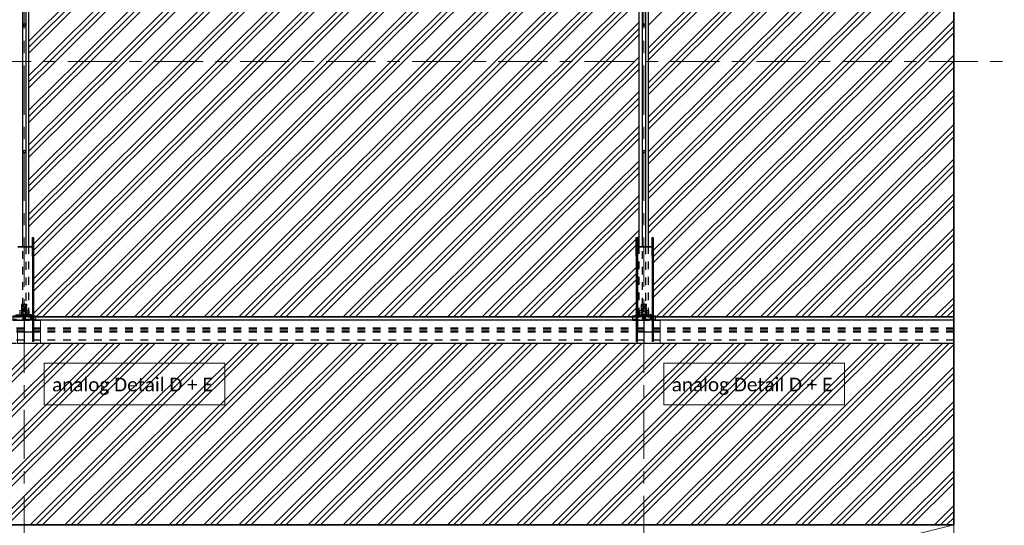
# Model space of a CAD drawing. Header units: metres. Extents: x -25 to 81, y -4 to 26.
# Tile 48 of 53: x 46 to 59, y 13 to 19. Entities that reach past the tile are written whole.
import ezdxf

# ---------------------------------------------------------------- set-up
doc = ezdxf.new("R2010")
doc.units = ezdxf.units.M
for name, pattern in [('Rasterlinie', [1.11125, 0.635, -0.15875, 0.15875, -0.15875]), ('Strich', [0.3175, 0.15875, -0.15875]), ('Verdeckt', [0.15, 0.1, -0.05])]:
    doc.linetypes.add(name, pattern=pattern)
for name, color, linetype, lineweight in [('_Verdeckte Linien_', 7, 'Strich', 18), ('A-DETL-THIN', 151, 'Continuous', 18), ('A-FLOR', 192, 'Continuous', 35), ('A-FLOR-PATT', 8, 'Continuous', 50), ('S-BEAM', 12, 'Continuous', 35), ('S-BEAM-HDLN', 1, 'Verdeckt', 25), ('S-COLS-HDLN', 52, 'Verdeckt', 25), ('S-GRID', 1, 'Continuous', 9), ('Text', 250, 'Continuous', 9), ('Tragwerksverbindungen', 7, 'Continuous', 18)]:
    doc.layers.add(name, color=color, linetype=linetype, lineweight=lineweight)
doc.styles.add('Calibri_4', font='calibri.ttf', dxfattribs={"height": 0.175})

# ---------------------------------------------------------------- blocks, each defined once
blk = doc.blocks.new('FP_29-Dach _Draufsicht_')
at = {"layer": 'A-FLOR-PATT', "lineweight": 18}
for p, q in [((34.624, 18.949), (37.686, 22)), ((34.624, 18.87), (37.765, 22)), ((34.624, 19.028), (37.606, 22)), ((34.624, 18.949), (37.686, 22)), ((34.624, 18.87), (37.765, 22)), ((34.624, 19.028), (37.606, 22)), ((34.817, 18.774), (38.055, 22)), ((34.817, 18.774), (38.055, 22)), ((34.897, 18.774), (38.135, 22)), ((34.897, 18.774), (38.135, 22)), ((34.976, 18.774), (38.214, 22)), ((34.976, 18.774), (38.214, 22)), ((35.266, 18.774), (38.504, 22)), ((35.266, 18.774), (38.504, 22)), ((35.346, 18.774), (38.584, 22)), ((35.346, 18.774), (38.584, 22)), ((35.425, 18.774), (38.663, 22)), ((35.425, 18.774), (38.663, 22)), ((35.715, 18.774), (38.953, 22)), ((35.715, 18.774), (38.953, 22)), ((35.795, 18.774), (39.033, 22)), ((35.795, 18.774), (39.033, 22)), ((35.874, 18.774), (39.112, 22)), ((35.874, 18.774), (39.112, 22)), ((36.164, 18.774), (39.402, 22)), ((36.164, 18.774), (39.402, 22)), ((36.244, 18.774), (39.482, 22)), ((36.244, 18.774), (39.482, 22)), ((36.323, 18.774), (39.561, 22)), ((36.323, 18.774), (39.561, 22)), ((36.613, 18.774), (39.851, 22)), ((36.613, 18.774), (39.851, 22)), ((36.693, 18.774), (39.931, 22)), ((36.693, 18.774), (39.931, 22)), ((36.772, 18.774), (40.01, 22)), ((36.772, 18.774), (40.01, 22)), ((37.063, 18.774), (40.3, 22)), ((37.063, 18.774), (40.3, 22)), ((37.142, 18.774), (40.38, 22)), ((37.142, 18.774), (40.38, 22)), ((37.221, 18.774), (40.459, 22)), ((37.221, 18.774), (40.459, 22)), ((37.512, 18.774), (40.749, 22)), ((37.512, 18.774), (40.749, 22)), ((37.591, 18.774), (40.829, 22)), ((37.591, 18.774), (40.829, 22)), ((37.67, 18.774), (40.908, 22)), ((37.67, 18.774), (40.908, 22)), ((37.961, 18.774), (41.198, 22)), ((37.961, 18.774), (41.198, 22)), ((38.04, 18.774), (41.278, 22)), ((38.04, 18.774), (41.278, 22)), ((38.119, 18.774), (41.357, 22)), ((38.119, 18.774), (41.357, 22)), ((38.41, 18.774), (41.647, 22)), ((38.41, 18.774), (41.647, 22)), ((38.489, 18.774), (41.727, 22)), ((38.489, 18.774), (41.727, 22)), ((38.568, 18.774), (41.806, 22)), ((38.568, 18.774), (41.806, 22)), ((38.859, 18.774), (42.096, 22)), ((38.859, 18.774), (42.096, 22)), ((38.938, 18.774), (42.176, 22)), ((38.938, 18.774), (42.176, 22)), ((39.017, 18.774), (42.255, 22)), ((39.017, 18.774), (42.255, 22)), ((42.624, 18.867), (45.768, 22)), ((42.624, 18.42), (46.217, 22)), ((42.624, 19.236), (45.398, 22)), ((42.624, 18.788), (45.847, 22)), ((42.624, 18.341), (46.296, 22)), ((42.624, 18.946), (45.688, 22)), ((42.624, 18.499), (46.138, 22)), ((42.624, 18.867), (45.768, 22)), ((42.624, 18.42), (46.217, 22)), ((42.624, 19.236), (45.398, 22)), ((42.624, 18.788), (45.847, 22)), ((42.624, 18.341), (46.296, 22)), ((42.624, 18.946), (45.688, 22)), ((42.624, 18.499), (46.138, 22)), ((39.308, 18.774), (42.444, 21.898)), ((39.308, 18.774), (42.444, 21.898)), ((42.624, 18.052), (46.564, 21.977)), ((42.624, 18.052), (46.564, 21.977)), ((42.624, 17.973), (46.564, 21.898)), ((42.624, 17.973), (46.564, 21.898)), ((39.387, 18.774), (42.444, 21.819)), ((39.387, 18.774), (42.444, 21.819)), ((39.466, 18.774), (42.444, 21.74)), ((39.466, 18.774), (42.444, 21.74)), ((42.624, 17.894), (46.564, 21.819)), ((42.624, 17.894), (46.564, 21.819)), ((42.624, 17.604), (46.564, 21.529)), ((42.624, 17.604), (46.564, 21.529)), ((39.757, 18.774), (42.444, 21.451)), ((39.757, 18.774), (42.444, 21.451)), ((39.836, 18.774), (42.444, 21.372)), ((39.836, 18.774), (42.444, 21.372)), ((42.624, 17.525), (46.564, 21.45)), ((42.624, 17.525), (46.564, 21.45)), ((42.624, 17.446), (46.564, 21.371)), ((42.624, 17.446), (46.564, 21.371)), ((39.915, 18.774), (42.444, 21.293)), ((39.915, 18.774), (42.444, 21.293)), ((40.206, 18.774), (42.444, 21.004)), ((40.206, 18.774), (42.444, 21.004)), ((42.624, 17.157), (46.564, 21.082)), ((42.624, 17.157), (46.564, 21.082)), ((42.624, 17.078), (46.564, 21.003)), ((42.624, 17.078), (46.564, 21.003)), ((40.285, 18.774), (42.444, 20.924)), ((40.285, 18.774), (42.444, 20.924)), ((42.624, 16.999), (46.564, 20.924)), ((42.624, 16.999), (46.564, 20.924)), ((40.364, 18.774), (42.444, 20.845)), ((40.364, 18.774), (42.444, 20.845)), ((40.601, 18.721), (42.504, 20.616)), ((40.601, 18.721), (42.504, 20.616)), ((42.624, 16.71), (46.564, 20.635)), ((42.624, 16.71), (46.564, 20.635)), ((40.641, 18.681), (42.504, 20.537)), ((40.641, 18.681), (42.504, 20.537)), ((42.661, 16.668), (46.564, 20.556)), ((42.661, 16.668), (46.564, 20.556)), ((42.701, 16.629), (46.564, 20.477)), ((42.701, 16.629), (46.564, 20.477)), ((40.68, 18.642), (42.504, 20.458)), ((40.68, 18.642), (42.504, 20.458)), ((40.825, 18.497), (42.504, 20.169)), ((40.825, 18.497), (42.504, 20.169)), ((40.865, 18.457), (42.504, 20.09)), ((40.865, 18.457), (42.504, 20.09)), ((42.846, 16.484), (46.564, 20.188)), ((42.846, 16.484), (46.564, 20.188)), ((42.886, 16.445), (46.564, 20.108)), ((42.886, 16.445), (46.564, 20.108)), ((40.905, 18.418), (42.504, 20.011)), ((40.905, 18.418), (42.504, 20.011)), ((42.925, 16.405), (46.564, 20.029)), ((42.925, 16.405), (46.564, 20.029)), ((41.05, 18.273), (42.504, 19.721)), ((41.05, 18.273), (42.504, 19.721)), ((43.07, 16.26), (46.564, 19.74)), ((43.07, 16.26), (46.564, 19.74)), ((41.09, 18.234), (42.504, 19.642)), ((41.09, 18.234), (42.504, 19.642)), ((43.11, 16.221), (46.564, 19.661)), ((43.11, 16.221), (46.564, 19.661)), ((43.15, 16.181), (46.564, 19.582)), ((43.15, 16.181), (46.564, 19.582)), ((41.129, 18.194), (42.504, 19.563)), ((41.129, 18.194), (42.504, 19.563)), ((41.274, 18.05), (42.504, 19.274)), ((41.274, 18.05), (42.504, 19.274)), ((41.314, 18.01), (42.504, 19.195)), ((41.314, 18.01), (42.504, 19.195)), ((42.8, 15.465), (46.564, 19.214)), ((42.8, 15.465), (46.564, 19.214)), ((43.295, 16.037), (46.564, 19.293)), ((43.295, 16.037), (46.564, 19.293)), ((41.354, 17.971), (42.504, 19.116)), ((41.354, 17.971), (42.504, 19.116)), ((42.88, 15.465), (46.564, 19.135)), ((42.88, 15.465), (46.564, 19.135)), ((41.499, 17.826), (42.504, 18.827)), ((41.499, 17.826), (42.504, 18.827)), ((43.17, 15.465), (46.564, 18.846)), ((43.17, 15.465), (46.564, 18.846)), ((34.624, 18.502), (34.897, 18.774)), ((34.624, 18.055), (35.346, 18.774)), ((34.624, 17.607), (35.795, 18.774)), ((34.624, 17.16), (36.244, 18.774)), ((34.624, 16.713), (36.693, 18.774)), ((34.624, 18.423), (34.976, 18.774)), ((34.624, 17.975), (35.425, 18.774)), ((34.624, 17.528), (35.874, 18.774)), ((34.624, 17.081), (36.323, 18.774)), ((34.624, 16.634), (36.772, 18.774)), ((34.624, 18.581), (34.817, 18.774)), ((34.624, 18.134), (35.266, 18.774)), ((34.624, 17.686), (35.715, 18.774)), ((34.624, 17.239), (36.164, 18.774)), ((34.624, 16.792), (36.613, 18.774)), ((34.624, 18.502), (34.897, 18.774)), ((34.624, 18.055), (35.346, 18.774)), ((34.624, 17.607), (35.795, 18.774)), ((34.624, 17.16), (36.244, 18.774)), ((34.624, 16.713), (36.693, 18.774)), ((34.624, 18.423), (34.976, 18.774)), ((34.624, 17.975), (35.425, 18.774)), ((34.624, 17.528), (35.874, 18.774)), ((34.624, 17.081), (36.323, 18.774)), ((34.624, 16.634), (36.772, 18.774)), ((34.624, 18.581), (34.817, 18.774)), ((34.624, 18.134), (35.266, 18.774)), ((34.624, 17.686), (35.715, 18.774)), ((34.624, 17.239), (36.164, 18.774)), ((34.624, 16.792), (36.613, 18.774)), ((34.684, 16.325), (37.142, 18.774)), ((34.684, 15.878), (37.591, 18.774)), ((34.684, 16.246), (37.221, 18.774)), ((34.684, 15.799), (37.67, 18.774)), ((34.684, 16.404), (37.063, 18.774)), ((34.684, 15.957), (37.512, 18.774)), ((34.684, 15.51), (37.961, 18.774)), ((34.684, 16.325), (37.142, 18.774)), ((34.684, 15.878), (37.591, 18.774)), ((34.684, 16.246), (37.221, 18.774)), ((34.684, 15.799), (37.67, 18.774)), ((34.684, 16.404), (37.063, 18.774)), ((34.684, 15.957), (37.512, 18.774)), ((34.684, 15.51), (37.961, 18.774)), ((34.718, 15.465), (38.04, 18.774)), ((34.718, 15.465), (38.04, 18.774)), ((34.798, 15.465), (38.119, 18.774)), ((34.798, 15.465), (38.119, 18.774)), ((35.088, 15.465), (38.41, 18.774)), ((35.088, 15.465), (38.41, 18.774)), ((35.167, 15.465), (38.489, 18.774)), ((35.167, 15.465), (38.489, 18.774)), ((35.247, 15.465), (38.568, 18.774)), ((35.247, 15.465), (38.568, 18.774)), ((35.537, 15.465), (38.859, 18.774)), ((35.537, 15.465), (38.859, 18.774)), ((35.616, 15.465), (38.938, 18.774)), ((35.616, 15.465), (38.938, 18.774)), ((35.696, 15.465), (39.017, 18.774)), ((35.696, 15.465), (39.017, 18.774)), ((35.986, 15.465), (39.308, 18.774)), ((35.986, 15.465), (39.308, 18.774)), ((36.065, 15.465), (39.387, 18.774)), ((36.065, 15.465), (39.387, 18.774)), ((36.145, 15.465), (39.466, 18.774)), ((36.145, 15.465), (39.466, 18.774)), ((36.435, 15.465), (39.757, 18.774)), ((36.435, 15.465), (39.757, 18.774)), ((36.514, 15.465), (39.836, 18.774)), ((36.514, 15.465), (39.836, 18.774)), ((36.594, 15.465), (39.915, 18.774)), ((36.594, 15.465), (39.915, 18.774)), ((36.884, 15.465), (40.206, 18.774)), ((36.884, 15.465), (40.206, 18.774)), ((36.963, 15.465), (40.285, 18.774)), ((36.963, 15.465), (40.285, 18.774)), ((37.043, 15.465), (40.364, 18.774)), ((37.043, 15.465), (40.364, 18.774)), ((37.333, 15.465), (40.601, 18.721)), ((37.333, 15.465), (40.601, 18.721)), ((41.539, 17.786), (42.504, 18.748)), ((41.539, 17.786), (42.504, 18.748)), ((43.249, 15.465), (46.564, 18.767)), ((43.249, 15.465), (46.564, 18.767)), ((43.329, 15.465), (46.564, 18.687)), ((43.329, 15.465), (46.564, 18.687)), ((37.412, 15.465), (40.641, 18.681)), ((37.412, 15.465), (40.641, 18.681)), ((37.492, 15.465), (40.68, 18.642)), ((37.492, 15.465), (40.68, 18.642)), ((41.578, 17.747), (42.504, 18.669)), ((41.578, 17.747), (42.504, 18.669)), ((37.782, 15.465), (40.825, 18.497)), ((37.782, 15.465), (40.825, 18.497)), ((37.861, 15.465), (40.865, 18.457)), ((37.861, 15.465), (40.865, 18.457)), ((37.941, 15.465), (40.905, 18.418)), ((37.941, 15.465), (40.905, 18.418)), ((41.723, 17.602), (42.504, 18.379)), ((41.723, 17.602), (42.504, 18.379)), ((43.619, 15.465), (46.564, 18.398)), ((43.619, 15.465), (46.564, 18.398)), ((43.698, 15.465), (46.564, 18.319)), ((43.698, 15.465), (46.564, 18.319)), ((38.231, 15.465), (41.05, 18.273)), ((38.231, 15.465), (41.05, 18.273)), ((38.31, 15.465), (41.09, 18.234)), ((38.31, 15.465), (41.09, 18.234)), ((38.39, 15.465), (41.129, 18.194)), ((38.39, 15.465), (41.129, 18.194)), ((41.763, 17.563), (42.504, 18.3)), ((41.763, 17.563), (42.504, 18.3)), ((41.803, 17.523), (42.504, 18.221)), ((41.803, 17.523), (42.504, 18.221)), ((43.778, 15.465), (46.564, 18.24)), ((43.778, 15.465), (46.564, 18.24)), ((38.68, 15.465), (41.274, 18.05)), ((38.68, 15.465), (41.274, 18.05)), ((38.759, 15.465), (41.314, 18.01)), ((38.759, 15.465), (41.314, 18.01)), ((38.839, 15.465), (41.354, 17.971)), ((38.839, 15.465), (41.354, 17.971)), ((41.948, 17.379), (42.504, 17.932)), ((41.948, 17.379), (42.504, 17.932)), ((44.068, 15.465), (46.564, 17.951)), ((44.068, 15.465), (46.564, 17.951)), ((39.129, 15.465), (41.499, 17.826)), ((39.129, 15.465), (41.499, 17.826)), ((41.988, 17.339), (42.504, 17.853)), ((41.988, 17.339), (42.504, 17.853)), ((44.147, 15.465), (46.564, 17.872)), ((44.147, 15.465), (46.564, 17.872)), ((39.208, 15.465), (41.539, 17.786)), ((39.208, 15.465), (41.539, 17.786)), ((39.288, 15.465), (41.578, 17.747)), ((39.288, 15.465), (41.578, 17.747)), ((42.027, 17.3), (42.504, 17.774)), ((42.027, 17.3), (42.504, 17.774)), ((44.227, 15.465), (46.564, 17.793)), ((44.227, 15.465), (46.564, 17.793)), ((39.578, 15.465), (41.723, 17.602)), ((39.578, 15.465), (41.723, 17.602)), ((39.657, 15.465), (41.763, 17.563)), ((39.657, 15.465), (41.763, 17.563)), ((39.737, 15.465), (41.803, 17.523)), ((39.737, 15.465), (41.803, 17.523)), ((42.172, 17.155), (42.504, 17.485)), ((42.172, 17.155), (42.504, 17.485)), ((44.517, 15.465), (46.564, 17.504)), ((44.517, 15.465), (46.564, 17.504)), ((44.597, 15.465), (46.564, 17.425)), ((44.597, 15.465), (46.564, 17.425)), ((40.027, 15.465), (41.948, 17.379)), ((40.027, 15.465), (41.948, 17.379)), ((40.106, 15.465), (41.988, 17.339)), ((40.106, 15.465), (41.988, 17.339)), ((40.186, 15.465), (42.027, 17.3)), ((40.186, 15.465), (42.027, 17.3)), ((42.212, 17.116), (42.504, 17.406)), ((42.212, 17.116), (42.504, 17.406)), ((42.252, 17.076), (42.504, 17.327)), ((42.252, 17.076), (42.504, 17.327)), ((44.676, 15.465), (46.564, 17.346)), ((44.676, 15.465), (46.564, 17.346)), ((40.476, 15.465), (42.172, 17.155)), ((40.476, 15.465), (42.172, 17.155)), ((40.555, 15.465), (42.212, 17.116)), ((40.555, 15.465), (42.212, 17.116)), ((40.635, 15.465), (42.252, 17.076)), ((40.635, 15.465), (42.252, 17.076)), ((42.397, 16.931), (42.504, 17.038)), ((42.397, 16.931), (42.504, 17.038)), ((44.966, 15.465), (46.564, 17.056)), ((44.966, 15.465), (46.564, 17.056)), ((40.925, 15.465), (42.397, 16.931)), ((40.925, 15.465), (42.397, 16.931)), ((42.437, 16.892), (42.504, 16.958)), ((42.437, 16.892), (42.504, 16.958)), ((45.046, 15.465), (46.564, 16.977)), ((45.046, 15.465), (46.564, 16.977)), ((41.004, 15.465), (42.437, 16.892)), ((41.004, 15.465), (42.437, 16.892)), ((41.084, 15.465), (42.476, 16.852)), ((41.084, 15.465), (42.476, 16.852)), ((42.476, 16.852), (42.504, 16.879)), ((42.476, 16.852), (42.504, 16.879)), ((45.125, 15.465), (46.564, 16.898)), ((45.125, 15.465), (46.564, 16.898)), ((42.624, 16.631), (42.661, 16.668)), ((42.624, 16.631), (42.661, 16.668)), ((41.374, 15.465), (42.504, 16.59)), ((41.374, 15.465), (42.504, 16.59)), ((42.624, 16.552), (42.701, 16.629)), ((42.624, 16.552), (42.701, 16.629)), ((45.415, 15.465), (46.564, 16.609)), ((45.415, 15.465), (46.564, 16.609)), ((45.495, 15.465), (46.564, 16.53)), ((45.495, 15.465), (46.564, 16.53)), ((41.453, 15.465), (42.464, 16.471)), ((41.453, 15.465), (42.464, 16.471)), ((42.48, 16.487), (42.504, 16.511)), ((42.48, 16.487), (42.504, 16.511)), ((42.48, 16.408), (42.504, 16.432)), ((42.48, 16.408), (42.504, 16.432)), ((42.684, 16.322), (42.846, 16.484)), ((42.684, 16.322), (42.846, 16.484)), ((42.684, 16.243), (42.886, 16.445)), ((42.684, 16.243), (42.886, 16.445)), ((42.684, 16.164), (42.925, 16.405)), ((42.684, 16.164), (42.925, 16.405)), ((45.574, 15.465), (46.564, 16.451)), ((45.574, 15.465), (46.564, 16.451)), ((34.654, 16.375), (34.668, 16.388)), ((34.654, 16.375), (34.668, 16.388)), ((41.533, 15.465), (42.464, 16.392)), ((41.533, 15.465), (42.464, 16.392)), ((42.684, 15.875), (43.07, 16.26)), ((42.684, 15.875), (43.07, 16.26)), ((42.684, 15.796), (43.11, 16.221)), ((42.684, 15.796), (43.11, 16.221)), ((42.684, 15.717), (43.15, 16.181)), ((42.684, 15.717), (43.15, 16.181)), ((45.864, 15.465), (46.564, 16.162)), ((45.864, 15.465), (46.564, 16.162)), ((41.823, 15.465), (42.464, 16.103)), ((41.823, 15.465), (42.464, 16.103)), ((41.902, 15.465), (42.464, 16.024)), ((41.902, 15.465), (42.464, 16.024)), ((42.721, 15.465), (43.295, 16.037)), ((42.721, 15.465), (43.295, 16.037)), ((45.944, 15.465), (46.564, 16.083)), ((45.944, 15.465), (46.564, 16.083)), ((41.982, 15.465), (42.464, 15.945)), ((41.982, 15.465), (42.464, 15.945)), ((46.023, 15.465), (46.564, 16.004)), ((46.023, 15.465), (46.564, 16.004)), ((42.272, 15.465), (42.464, 15.656)), ((42.272, 15.465), (42.464, 15.656)), ((46.313, 15.465), (46.564, 15.714)), ((46.313, 15.465), (46.564, 15.714)), ((46.393, 15.465), (46.564, 15.635)), ((46.393, 15.465), (46.564, 15.635)), ((42.351, 15.465), (42.464, 15.577)), ((42.351, 15.465), (42.464, 15.577)), ((46.472, 15.465), (46.564, 15.556)), ((46.472, 15.465), (46.564, 15.556)), ((42.446, 15.48), (42.454, 15.488)), ((42.446, 15.48), (42.454, 15.488)), ((42.459, 15.494), (42.464, 15.498)), ((42.459, 15.494), (42.464, 15.498)), ((32.393, 12.781), (34.743, 15.121)), ((32.393, 12.781), (34.743, 15.121)), ((32.473, 12.781), (34.824, 15.123)), ((32.473, 12.781), (34.824, 15.123)), ((32.552, 12.781), (34.903, 15.123)), ((32.552, 12.781), (34.903, 15.123)), ((32.842, 12.781), (35.194, 15.123)), ((32.842, 12.781), (35.194, 15.123)), ((32.922, 12.781), (35.273, 15.123)), ((32.922, 12.781), (35.273, 15.123)), ((33.001, 12.781), (35.352, 15.123)), ((33.001, 12.781), (35.352, 15.123)), ((33.291, 12.781), (35.643, 15.123)), ((33.291, 12.781), (35.643, 15.123)), ((33.371, 12.781), (35.722, 15.123)), ((33.371, 12.781), (35.722, 15.123)), ((33.45, 12.781), (35.801, 15.123)), ((33.45, 12.781), (35.801, 15.123)), ((33.74, 12.781), (36.092, 15.123)), ((33.74, 12.781), (36.092, 15.123)), ((33.82, 12.781), (36.171, 15.123)), ((33.82, 12.781), (36.171, 15.123)), ((33.899, 12.781), (36.25, 15.123)), ((33.899, 12.781), (36.25, 15.123)), ((34.189, 12.781), (36.541, 15.123)), ((34.189, 12.781), (36.541, 15.123)), ((34.269, 12.781), (36.62, 15.123)), ((34.269, 12.781), (36.62, 15.123)), ((34.348, 12.781), (36.699, 15.123)), ((34.348, 12.781), (36.699, 15.123)), ((34.638, 12.781), (36.99, 15.123)), ((34.638, 12.781), (36.99, 15.123)), ((34.718, 12.781), (37.069, 15.123)), ((34.718, 12.781), (37.069, 15.123)), ((34.797, 12.781), (37.148, 15.123)), ((34.797, 12.781), (37.148, 15.123)), ((35.087, 12.781), (37.439, 15.123)), ((35.087, 12.781), (37.439, 15.123)), ((35.167, 12.781), (37.518, 15.123)), ((35.167, 12.781), (37.518, 15.123)), ((35.246, 12.781), (37.597, 15.123)), ((35.246, 12.781), (37.597, 15.123)), ((35.536, 12.781), (37.888, 15.123)), ((35.536, 12.781), (37.888, 15.123)), ((35.616, 12.781), (37.967, 15.123)), ((35.616, 12.781), (37.967, 15.123)), ((35.695, 12.781), (38.046, 15.123)), ((35.695, 12.781), (38.046, 15.123)), ((35.985, 12.781), (38.337, 15.123)), ((35.985, 12.781), (38.337, 15.123)), ((36.065, 12.781), (38.416, 15.123)), ((36.065, 12.781), (38.416, 15.123)), ((36.144, 12.781), (38.495, 15.123)), ((36.144, 12.781), (38.495, 15.123)), ((36.434, 12.781), (38.786, 15.123)), ((36.434, 12.781), (38.786, 15.123)), ((36.514, 12.781), (38.865, 15.123)), ((36.514, 12.781), (38.865, 15.123)), ((36.593, 12.781), (38.944, 15.123)), ((36.593, 12.781), (38.944, 15.123)), ((36.883, 12.781), (39.235, 15.123)), ((36.883, 12.781), (39.235, 15.123)), ((36.963, 12.781), (39.314, 15.123)), ((36.963, 12.781), (39.314, 15.123)), ((37.042, 12.781), (39.393, 15.123)), ((37.042, 12.781), (39.393, 15.123)), ((37.332, 12.781), (39.684, 15.123)), ((37.332, 12.781), (39.684, 15.123)), ((37.412, 12.781), (39.763, 15.123)), ((37.412, 12.781), (39.763, 15.123)), ((37.491, 12.781), (39.842, 15.123)), ((37.491, 12.781), (39.842, 15.123)), ((37.781, 12.781), (40.133, 15.123)), ((37.781, 12.781), (40.133, 15.123)), ((37.861, 12.781), (40.212, 15.123)), ((37.861, 12.781), (40.212, 15.123)), ((37.94, 12.781), (40.291, 15.123)), ((37.94, 12.781), (40.291, 15.123)), ((38.23, 12.781), (40.582, 15.123)), ((38.23, 12.781), (40.582, 15.123)), ((38.31, 12.781), (40.661, 15.123)), ((38.31, 12.781), (40.661, 15.123)), ((38.389, 12.781), (40.74, 15.123)), ((38.389, 12.781), (40.74, 15.123)), ((38.679, 12.781), (41.031, 15.123)), ((38.679, 12.781), (41.031, 15.123)), ((38.759, 12.781), (41.11, 15.123)), ((38.759, 12.781), (41.11, 15.123)), ((38.838, 12.781), (41.189, 15.123)), ((38.838, 12.781), (41.189, 15.123)), ((39.128, 12.781), (41.48, 15.123)), ((39.128, 12.781), (41.48, 15.123)), ((39.208, 12.781), (41.559, 15.123)), ((39.208, 12.781), (41.559, 15.123)), ((39.287, 12.781), (41.638, 15.123)), ((39.287, 12.781), (41.638, 15.123)), ((39.577, 12.781), (41.929, 15.123)), ((39.577, 12.781), (41.929, 15.123)), ((39.657, 12.781), (42.008, 15.123)), ((39.657, 12.781), (42.008, 15.123)), ((39.736, 12.781), (42.087, 15.123)), ((39.736, 12.781), (42.087, 15.123)), ((40.026, 12.781), (42.378, 15.123)), ((40.026, 12.781), (42.378, 15.123)), ((40.106, 12.781), (42.457, 15.123)), ((40.106, 12.781), (42.457, 15.123)), ((40.185, 12.781), (42.535, 15.121)), ((40.185, 12.781), (42.535, 15.121)), ((40.475, 12.781), (42.827, 15.123)), ((40.475, 12.781), (42.827, 15.123)), ((40.555, 12.781), (42.906, 15.123)), ((40.555, 12.781), (42.906, 15.123)), ((40.634, 12.781), (42.986, 15.123)), ((40.634, 12.781), (42.986, 15.123)), ((40.924, 12.781), (43.276, 15.123)), ((40.924, 12.781), (43.276, 15.123)), ((41.004, 12.781), (43.355, 15.123)), ((41.004, 12.781), (43.355, 15.123)), ((41.083, 12.781), (43.435, 15.123)), ((41.083, 12.781), (43.435, 15.123)), ((41.373, 12.781), (43.725, 15.123)), ((41.373, 12.781), (43.725, 15.123)), ((41.453, 12.781), (43.804, 15.123)), ((41.453, 12.781), (43.804, 15.123)), ((41.532, 12.781), (43.884, 15.123)), ((41.532, 12.781), (43.884, 15.123)), ((41.822, 12.781), (44.174, 15.123)), ((41.822, 12.781), (44.174, 15.123)), ((41.902, 12.781), (44.253, 15.123)), ((41.902, 12.781), (44.253, 15.123)), ((41.981, 12.781), (44.333, 15.123)), ((41.981, 12.781), (44.333, 15.123)), ((42.271, 12.781), (44.623, 15.123)), ((42.271, 12.781), (44.623, 15.123)), ((42.351, 12.781), (44.702, 15.123)), ((42.351, 12.781), (44.702, 15.123)), ((42.43, 12.781), (44.782, 15.123)), ((42.43, 12.781), (44.782, 15.123)), ((42.72, 12.781), (45.072, 15.123)), ((42.72, 12.781), (45.072, 15.123)), ((42.8, 12.781), (45.151, 15.123)), ((42.8, 12.781), (45.151, 15.123)), ((42.879, 12.781), (45.231, 15.123)), ((42.879, 12.781), (45.231, 15.123)), ((43.17, 12.781), (45.521, 15.123)), ((43.17, 12.781), (45.521, 15.123)), ((43.249, 12.781), (45.6, 15.123)), ((43.249, 12.781), (45.6, 15.123)), ((43.328, 12.781), (45.68, 15.123)), ((43.328, 12.781), (45.68, 15.123)), ((43.619, 12.781), (45.97, 15.123)), ((43.619, 12.781), (45.97, 15.123)), ((43.698, 12.781), (46.049, 15.123)), ((43.698, 12.781), (46.049, 15.123)), ((43.777, 12.781), (46.129, 15.123)), ((43.777, 12.781), (46.129, 15.123)), ((44.068, 12.781), (46.419, 15.123)), ((44.068, 12.781), (46.419, 15.123)), ((44.147, 12.781), (46.498, 15.123)), ((44.147, 12.781), (46.498, 15.123)), ((44.226, 12.781), (46.564, 15.109)), ((44.226, 12.781), (46.564, 15.109)), ((44.517, 12.781), (46.564, 14.82)), ((44.517, 12.781), (46.564, 14.82)), ((44.596, 12.781), (46.564, 14.741)), ((44.596, 12.781), (46.564, 14.741)), ((44.675, 12.781), (46.564, 14.662)), ((44.675, 12.781), (46.564, 14.662)), ((44.966, 12.781), (46.564, 14.373)), ((44.966, 12.781), (46.564, 14.373)), ((45.045, 12.781), (46.564, 14.293)), ((45.045, 12.781), (46.564, 14.293)), ((45.124, 12.781), (46.564, 14.214)), ((45.124, 12.781), (46.564, 14.214)), ((45.415, 12.781), (46.564, 13.925)), ((45.415, 12.781), (46.564, 13.925)), ((45.494, 12.781), (46.564, 13.846)), ((45.494, 12.781), (46.564, 13.846)), ((45.573, 12.781), (46.564, 13.767)), ((45.573, 12.781), (46.564, 13.767)), ((45.864, 12.781), (46.564, 13.478)), ((45.864, 12.781), (46.564, 13.478)), ((45.943, 12.781), (46.564, 13.399)), ((45.943, 12.781), (46.564, 13.399)), ((46.022, 12.781), (46.564, 13.32)), ((46.022, 12.781), (46.564, 13.32)), ((46.313, 12.781), (46.564, 13.031)), ((46.313, 12.781), (46.564, 13.031)), ((46.392, 12.781), (46.564, 12.952)), ((46.392, 12.781), (46.564, 12.952)), ((46.471, 12.781), (46.564, 12.872)), ((46.471, 12.781), (46.564, 12.872))]:
    blk.add_line(p, q, dxfattribs=at)
blk = doc.blocks.new('HEB Träger - HEB 500-V42-Dach _Draufsicht_')
at = {"layer": 'S-BEAM', "lineweight": 25}
for p, q in [((42.414, 15.465), (34.714, 15.465)), ((42.414, 15.463), (34.714, 15.463)), ((42.414, 15.424), (34.714, 15.424)), ((42.414, 15.422), (34.714, 15.422)), ((46.564, 15.465), (42.714, 15.465)), ((46.564, 15.463), (42.714, 15.463)), ((46.564, 15.424), (42.714, 15.424)), ((46.564, 15.422), (42.714, 15.422)), ((46.564, 15.463), (46.564, 15.465)), ((46.564, 15.424), (46.564, 15.463)), ((46.564, 15.422), (46.564, 15.424)), ((46.564, 15.123), (46.564, 15.422)), ((42.474, 15.123), (34.774, 15.123)), ((46.564, 15.123), (42.774, 15.123))]:
    blk.add_line(p, q, dxfattribs=at)
at = {"layer": 'S-BEAM-HDLN'}
for p, q in [((34.713, 15.465), (34.414, 15.465)), ((34.713, 15.463), (34.414, 15.463)), ((34.713, 15.424), (34.414, 15.424)), ((34.713, 15.422), (34.414, 15.422)), ((42.713, 15.465), (42.414, 15.465)), ((42.713, 15.463), (42.414, 15.463)), ((42.713, 15.424), (42.414, 15.424)), ((42.713, 15.422), (42.414, 15.422)), ((46.564, 15.321), (-1.436, 15.321)), ((46.564, 15.306), (-1.436, 15.306)), ((46.564, 15.282), (-1.436, 15.282)), ((46.564, 15.268), (-1.436, 15.268)), ((46.564, 15.167), (-1.436, 15.167)), ((46.564, 15.164), (-1.436, 15.164)), ((-1.436, 15.125), (46.564, 15.125)), ((34.773, 15.123), (34.474, 15.123)), ((42.773, 15.123), (42.474, 15.123))]:
    blk.add_line(p, q, dxfattribs=at)
blk = doc.blocks.new('Rundstahl Träger - RB 36-V39-Dach _Draufsicht_')
at = {"layer": 'S-BEAM', "lineweight": 25}
for p, q in [((2.544, 17.601), (2.544, 20.915)), ((2.584, 20.915), (2.584, 17.601))]:
    blk.add_line(p, q, dxfattribs=at)
for major_axis, start_param, end_param in [((0.02, 0), 0.014492, 3.127101), ((-0.02, 0), 0, 3.141593)]:
    blk.add_ellipse((2.564, 17.601), major_axis=major_axis, ratio=0.649446, start_param=start_param, end_param=end_param, dxfattribs=at)
at = {"layer": 'S-BEAM-HDLN'}
for p, q in [((2.544, 20.915), (2.544, 21.806)), ((2.584, 21.806), (2.584, 20.915))]:
    blk.add_line(p, q, dxfattribs=at)
for start_param, end_param in [(0, 3.141593), (3.156084, 6.268693)]:
    blk.add_ellipse((2.564, 21.806), major_axis=(0.02, 0), ratio=0.649446, start_param=start_param, end_param=end_param, dxfattribs=at)
blk = doc.blocks.new('Rundstahl Träger - RB 36-V40-Dach _Draufsicht_')
at = {"layer": 'S-BEAM', "lineweight": 25}
for p, q in [((2.544, 16.375), (2.544, 19.233)), ((2.584, 19.233), (2.584, 16.375))]:
    blk.add_line(p, q, dxfattribs=at)
for start_param, end_param in [(0, 3.141593), (3.154186, 6.270592)]:
    blk.add_ellipse((2.564, 19.233), major_axis=(0.02, 0), ratio=0.750552, start_param=start_param, end_param=end_param, dxfattribs=at)
at = {"layer": 'S-BEAM-HDLN'}
for p, q in [((2.544, 15.614), (2.544, 16.375)), ((2.584, 16.375), (2.584, 15.614))]:
    blk.add_line(p, q, dxfattribs=at)
for start_param, end_param in [(0.012594, 3.128999), (3.141593, 6.283185)]:
    blk.add_ellipse((2.564, 15.614), major_axis=(0.02, 0), ratio=0.750552, start_param=start_param, end_param=end_param, dxfattribs=at)
blk = doc.blocks.new('Öse67 - Öse2-1139977-Dach _Draufsicht_')
at = {"layer": 'S-COLS-HDLN'}
for p, q in [((2.529, 28.225), (2.529, 28.205)), ((2.544, 28.225), (2.529, 28.225)), ((2.544, 28.205), (2.544, 28.225)), ((2.529, 28.205), (2.529, 28.087)), ((2.529, 28.205), (2.544, 28.205)), ((2.529, 28.146), (2.544, 28.146)), ((2.529, 28.136), (2.544, 28.136)), ((2.544, 28.099), (2.529, 28.099)), ((2.544, 28.087), (2.544, 28.205)), ((2.529, 28.087), (2.529, 28.077)), ((2.529, 28.087), (2.544, 28.087)), ((2.544, 28.077), (2.529, 28.077)), ((2.544, 28.077), (2.544, 28.087))]:
    blk.add_line(p, q, dxfattribs=at)
blk = doc.blocks.new('Öse68 - Öse2-1139991-Dach _Draufsicht_')
at = {"layer": 'S-COLS-HDLN'}
for p, q in [((2.583, 40.082), (2.583, 40.062)), ((2.598, 40.082), (2.583, 40.082)), ((2.583, 40.062), (2.583, 39.944)), ((2.583, 40.062), (2.598, 40.062)), ((2.598, 40.062), (2.598, 40.082)), ((2.598, 39.944), (2.598, 40.062)), ((2.583, 40.003), (2.598, 40.003)), ((2.583, 39.993), (2.598, 39.993)), ((2.598, 39.956), (2.583, 39.956)), ((2.583, 39.944), (2.583, 39.934)), ((2.583, 39.944), (2.598, 39.944)), ((2.598, 39.934), (2.583, 39.934)), ((2.598, 39.934), (2.598, 39.944))]:
    blk.add_line(p, q, dxfattribs=at)
blk = doc.blocks.new('SP-TV-Schraube_Mutter_001 - M36-1128529-Dach _Draufsicht_')
at = {"layer": '_Verdeckte Linien_'}
for p, q in [((0, 0.023), (-0.027, 0.023)), ((-0.027, 0), (-0.027, 0.023)), ((-0.027, 0), (0, 0)), ((-0.018, -0.07), (-0.018, 0)), ((0.028, 0.023), (0, 0.023)), ((0, 0.023), (0, 0)), ((0, 0), (0.028, 0)), ((0.018, 0), (0.018, -0.07)), ((0.028, 0.023), (0.028, 0)), ((0, -0.07), (-0.027, -0.07)), ((-0.027, -0.099), (-0.027, -0.07)), ((-0.027, -0.099), (0, -0.099)), ((0.028, -0.07), (0, -0.07)), ((0, -0.07), (0, -0.099)), ((0, -0.099), (0.028, -0.099)), ((0.028, -0.07), (0.028, -0.099))]:
    blk.add_line(p, q, dxfattribs=at)
blk = doc.blocks.new('Verbindungsblech33 - Verbindungsblech2-1140110-Dach _Draufsicht_')
at = {"layer": 'S-COLS-HDLN'}
for p, q in [((2.561, 27.904), (2.561, 27.87)), ((2.561, 27.904), (2.567, 27.904)), ((2.567, 27.881), (2.561, 27.881)), ((2.561, 27.87), (2.561, 27.843)), ((2.567, 27.87), (2.561, 27.87)), ((2.561, 27.843), (2.561, 27.739)), ((2.561, 27.843), (2.567, 27.843)), ((2.567, 27.87), (2.567, 27.904)), ((2.567, 27.843), (2.567, 27.87)), ((2.567, 27.739), (2.567, 27.843)), ((2.561, 27.777), (2.567, 27.777)), ((2.567, 27.762), (2.561, 27.762)), ((2.561, 27.739), (2.561, 27.726)), ((2.567, 27.739), (2.561, 27.739)), ((2.561, 27.726), (2.567, 27.726)), ((2.567, 27.726), (2.567, 27.739))]:
    blk.add_line(p, q, dxfattribs=at)
blk = doc.blocks.new('Verbindungsblech34 - Verbindungsblech2-1140188-Dach _Draufsicht_')
at = {"layer": 'S-COLS-HDLN'}
for p, q in [((2.561, 28.062), (2.561, 28.026)), ((2.561, 28.062), (2.567, 28.062)), ((2.567, 28.05), (2.561, 28.05)), ((2.561, 28.026), (2.561, 28.011)), ((2.567, 28.026), (2.561, 28.026)), ((2.561, 28.011), (2.561, 27.907)), ((2.561, 28.011), (2.567, 28.011)), ((2.567, 28.026), (2.567, 28.062)), ((2.567, 28.011), (2.567, 28.026)), ((2.567, 27.907), (2.567, 28.011)), ((2.561, 27.946), (2.567, 27.946)), ((2.567, 27.919), (2.561, 27.919)), ((2.561, 27.907), (2.561, 27.884)), ((2.567, 27.907), (2.561, 27.907)), ((2.561, 27.884), (2.567, 27.884)), ((2.567, 27.884), (2.567, 27.907))]:
    blk.add_line(p, q, dxfattribs=at)
blk = doc.blocks.new('Lasche richtig35 - Lasche richtig-1140207-Dach _Draufsicht_')
at = {"layer": 'S-COLS-HDLN'}
for p, q in [((2.546, 28.182), (2.581, 28.182)), ((2.546, 28.182), (2.546, 28.176)), ((2.546, 28.182), (2.546, 28.089)), ((2.546, 28.135), (2.581, 28.135)), ((2.581, 28.098), (2.546, 28.098)), ((2.581, 28.089), (2.581, 28.182)), ((2.581, 28.176), (2.581, 28.182)), ((2.546, 28.089), (2.546, 28.037)), ((2.546, 28.065), (2.581, 28.065)), ((2.581, 28.059), (2.546, 28.059)), ((2.546, 28.037), (2.581, 28.037)), ((2.581, 28.037), (2.581, 28.089))]:
    blk.add_line(p, q, dxfattribs=at)
blk = doc.blocks.new('SP-TV-Schraube_DIN4017_001 - M12-V54-Dach _Draufsicht_')
at = {"layer": '_Verdeckte Linien_'}
for p, q in [((2.64, 3.498), (2.649, 3.499)), ((2.64, 3.498), (2.64, 3.498)), ((2.649, 3.497), (2.64, 3.498)), ((2.64, 3.498), (2.64, 3.49)), ((2.649, 3.491), (2.64, 3.491)), ((2.64, 3.49), (2.649, 3.49)), ((2.643, 3.446), (2.643, 3.49)), ((2.649, 3.499), (2.658, 3.498)), ((2.649, 3.497), (2.649, 3.499)), ((2.658, 3.498), (2.649, 3.497)), ((2.649, 3.49), (2.649, 3.497)), ((2.658, 3.491), (2.649, 3.491)), ((2.649, 3.49), (2.658, 3.49)), ((2.655, 3.49), (2.655, 3.446)), ((2.658, 3.498), (2.658, 3.498)), ((2.658, 3.49), (2.658, 3.498))]:
    blk.add_line(p, q, dxfattribs=at)
for centre, start_param, end_param in [((2.649, 3.49), 0, 3.141593), ((2.649, 3.49), 3.141593, 6.283185), ((2.649, 3.446), 3.141593, 6.283185), ((2.649, 3.446), 0, 3.141593)]:
    blk.add_ellipse(centre, major_axis=(0.006, 0), ratio=0.087156, start_param=start_param, end_param=end_param, dxfattribs=at)
blk = doc.blocks.new('SP-TV-AP-Rechteck_002 - AP-Rechteck-V56-Dach _Draufsicht_')
at = {"layer": '_Verdeckte Linien_'}
for p, q in [((2.713, 3.422), (2.474, 3.422)), ((2.474, 3.422), (2.474, 3.42)), ((2.474, 3.147), (2.474, 3.42)), ((2.474, 3.42), (2.683, 3.42)), ((2.474, 3.123), (2.774, 3.123))]:
    blk.add_line(p, q, dxfattribs=at)
at = {"layer": 'Tragwerksverbindungen'}
for p, q in [((2.684, 3.42), (2.774, 3.42)), ((2.774, 3.422), (2.714, 3.422)), ((2.774, 3.422), (2.774, 3.42)), ((2.774, 3.42), (2.774, 3.121)), ((2.474, 3.121), (2.474, 3.147)), ((2.474, 3.147), (2.474, 3.147)), ((2.774, 3.121), (2.474, 3.121))]:
    blk.add_line(p, q, dxfattribs=at)
blk = doc.blocks.new('SP-TV-AP-Rechteck_002 - AP-Rechteck-V59-Dach _Draufsicht_')
at = {"layer": '_Verdeckte Linien_'}
for p, q in [((2.714, 3.465), (2.414, 3.465)), ((2.454, 3.48), (2.683, 3.48)), ((2.683, 3.435), (2.464, 3.435)), ((2.464, 3.42), (2.683, 3.42))]:
    blk.add_line(p, q, dxfattribs=at)
at = {"layer": 'Tragwerksverbindungen'}
for p, q in [((2.414, 3.435), (2.414, 3.48)), ((2.414, 3.48), (2.454, 3.48)), ((2.464, 3.435), (2.414, 3.435)), ((2.414, 3.435), (2.414, 3.42)), ((2.684, 3.48), (2.714, 3.48)), ((2.714, 3.435), (2.684, 3.435)), ((2.714, 3.48), (2.714, 3.435)), ((2.714, 3.435), (2.714, 3.42)), ((2.414, 3.42), (2.464, 3.42)), ((2.684, 3.42), (2.714, 3.42))]:
    blk.add_line(p, q, dxfattribs=at)
blk = doc.blocks.new('SP-TV-AP-Rechteck_002 - AP-Rechteck-V60-Dach _Draufsicht_')
at = {"layer": '_Verdeckte Linien_'}
for p, q in [((2.674, 3.479), (2.454, 3.479)), ((2.464, 3.494), (2.674, 3.494)), ((2.674, 3.48), (2.464, 3.48)), ((2.464, 3.465), (2.674, 3.465)), ((2.674, 3.494), (2.674, 3.48)), ((2.674, 3.48), (2.674, 3.465))]:
    blk.add_line(p, q, dxfattribs=at)
at = {"layer": 'Tragwerksverbindungen'}
for p, q in [((2.454, 3.48), (2.454, 3.494)), ((2.454, 3.494), (2.464, 3.494)), ((2.464, 3.48), (2.454, 3.48)), ((2.454, 3.48), (2.454, 3.465)), ((2.454, 3.465), (2.464, 3.465))]:
    blk.add_line(p, q, dxfattribs=at)
blk = doc.blocks.new('Öse83 - Öse2-1140917-Dach _Draufsicht_')
at = {"layer": 'S-COLS-HDLN'}
for p, q in [((2.529, 28.225), (2.529, 28.205)), ((2.544, 28.225), (2.529, 28.225)), ((2.544, 28.205), (2.544, 28.225)), ((2.529, 28.205), (2.529, 28.087)), ((2.529, 28.205), (2.544, 28.205)), ((2.529, 28.146), (2.544, 28.146)), ((2.529, 28.136), (2.544, 28.136)), ((2.544, 28.099), (2.529, 28.099)), ((2.544, 28.087), (2.544, 28.205)), ((2.529, 28.087), (2.529, 28.077)), ((2.529, 28.087), (2.544, 28.087)), ((2.544, 28.077), (2.529, 28.077)), ((2.544, 28.077), (2.544, 28.087))]:
    blk.add_line(p, q, dxfattribs=at)
blk = doc.blocks.new('Öse84 - Öse2-1140931-Dach _Draufsicht_')
at = {"layer": 'S-COLS-HDLN'}
for p, q in [((2.583, 40.082), (2.583, 40.062)), ((2.598, 40.082), (2.583, 40.082)), ((2.583, 40.062), (2.583, 39.944)), ((2.583, 40.062), (2.598, 40.062)), ((2.598, 40.062), (2.598, 40.082)), ((2.598, 39.944), (2.598, 40.062)), ((2.583, 40.003), (2.598, 40.003)), ((2.583, 39.993), (2.598, 39.993)), ((2.598, 39.956), (2.583, 39.956)), ((2.583, 39.944), (2.583, 39.934)), ((2.583, 39.944), (2.598, 39.944)), ((2.598, 39.934), (2.583, 39.934)), ((2.598, 39.934), (2.598, 39.944))]:
    blk.add_line(p, q, dxfattribs=at)
blk = doc.blocks.new('Verbindungsblech41 - Verbindungsblech2-1141050-Dach _Draufsicht_')
at = {"layer": 'S-COLS-HDLN'}
for p, q in [((2.561, 27.904), (2.561, 27.87)), ((2.561, 27.904), (2.567, 27.904)), ((2.567, 27.881), (2.561, 27.881)), ((2.561, 27.87), (2.561, 27.843)), ((2.567, 27.87), (2.561, 27.87)), ((2.561, 27.843), (2.561, 27.739)), ((2.561, 27.843), (2.567, 27.843)), ((2.567, 27.87), (2.567, 27.904)), ((2.567, 27.843), (2.567, 27.87)), ((2.567, 27.739), (2.567, 27.843)), ((2.561, 27.777), (2.567, 27.777)), ((2.567, 27.762), (2.561, 27.762)), ((2.561, 27.739), (2.561, 27.726)), ((2.567, 27.739), (2.561, 27.739)), ((2.561, 27.726), (2.567, 27.726)), ((2.567, 27.726), (2.567, 27.739))]:
    blk.add_line(p, q, dxfattribs=at)
blk = doc.blocks.new('Verbindungsblech42 - Verbindungsblech2-1141128-Dach _Draufsicht_')
at = {"layer": 'S-COLS-HDLN'}
for p, q in [((2.561, 28.062), (2.561, 28.026)), ((2.561, 28.062), (2.567, 28.062)), ((2.567, 28.05), (2.561, 28.05)), ((2.561, 28.026), (2.561, 28.011)), ((2.567, 28.026), (2.561, 28.026)), ((2.561, 28.011), (2.561, 27.907)), ((2.561, 28.011), (2.567, 28.011)), ((2.567, 28.026), (2.567, 28.062)), ((2.567, 28.011), (2.567, 28.026)), ((2.567, 27.907), (2.567, 28.011)), ((2.561, 27.946), (2.567, 27.946)), ((2.567, 27.919), (2.561, 27.919)), ((2.561, 27.907), (2.561, 27.884)), ((2.567, 27.907), (2.561, 27.907)), ((2.561, 27.884), (2.567, 27.884)), ((2.567, 27.884), (2.567, 27.907))]:
    blk.add_line(p, q, dxfattribs=at)
blk = doc.blocks.new('Lasche richtig43 - Lasche richtig-1141147-Dach _Draufsicht_')
at = {"layer": 'S-COLS-HDLN'}
for p, q in [((2.546, 28.182), (2.581, 28.182)), ((2.546, 28.182), (2.546, 28.176)), ((2.546, 28.182), (2.546, 28.089)), ((2.546, 28.135), (2.581, 28.135)), ((2.581, 28.098), (2.546, 28.098)), ((2.581, 28.089), (2.581, 28.182)), ((2.581, 28.176), (2.581, 28.182)), ((2.546, 28.089), (2.546, 28.037)), ((2.546, 28.065), (2.581, 28.065)), ((2.581, 28.059), (2.546, 28.059)), ((2.546, 28.037), (2.581, 28.037)), ((2.581, 28.037), (2.581, 28.089))]:
    blk.add_line(p, q, dxfattribs=at)

msp = doc.modelspace()

# ---------------------------------------------------------------- linework, layer by layer
at = {"layer": 'A-DETL-THIN'}
msp.add_line((9.9724, 0.7812), (57.9724, 12.7812), dxfattribs=at)
at = {"layer": 'A-FLOR'}
for p, q in [((57.9724, 12.7812), (57.9724, 24.7682)), ((9.9724, 12.7812), (57.9724, 12.7812))]:
    msp.add_line(p, q, dxfattribs=at)
at = {"layer": 'S-BEAM', "lineweight": 25}
for p, q in [((46.0324, 16.3748), (46.0324, 20.9147)), ((53.9124, 16.3748), (53.9124, 20.9147)), ((54.0324, 16.3748), (54.0324, 20.9147)), ((46.0764, 16.3748), (46.0764, 16.4909)), ((46.0764, 16.4909), (46.0924, 16.4909)), ((46.0764, 16.4909), (46.0764, 16.3748)), ((46.0924, 16.4909), (46.0924, 16.2482)), ((46.0924, 16.4909), (46.0924, 15.3997)), ((53.8724, 16.2482), (53.8724, 16.4909)), ((53.8724, 16.4909), (53.8884, 16.4909)), ((53.8724, 16.4909), (53.8724, 15.3997)), ((53.8884, 16.4909), (53.8884, 16.3748)), ((53.8884, 16.4909), (53.8884, 16.3748)), ((54.0764, 16.3748), (54.0764, 16.4909)), ((54.0764, 16.4909), (54.0924, 16.4909)), ((54.0764, 16.4909), (54.0764, 16.3748)), ((54.0924, 16.4909), (54.0924, 16.2482)), ((54.0924, 16.4909), (54.0924, 15.3997)), ((45.8884, 16.3748), (46.0764, 16.3748)), ((46.0764, 16.3643), (45.8884, 16.3643)), ((46.0764, 16.2482), (46.0764, 16.3643)), ((46.0764, 16.3643), (46.0764, 15.2679)), ((53.8884, 16.3748), (54.0764, 16.3748)), ((53.8884, 16.3643), (53.8884, 16.2482)), ((54.0764, 16.3643), (53.8884, 16.3643)), ((53.8884, 16.3643), (53.8884, 15.2679)), ((54.0764, 16.2482), (54.0764, 16.3643)), ((54.0764, 16.3643), (54.0764, 15.2679)), ((46.0924, 16.2482), (46.0764, 16.2482)), ((46.0764, 16.2482), (46.0764, 15.1471)), ((46.0924, 16.2482), (46.0924, 15.1471)), ((53.8884, 16.2482), (53.8724, 16.2482)), ((53.8724, 16.2482), (53.8724, 15.1471)), ((53.8884, 15.1471), (53.8884, 16.2482)), ((54.0924, 16.2482), (54.0764, 16.2482)), ((54.0764, 16.2482), (54.0764, 15.1471)), ((54.0924, 16.2482), (54.0924, 15.1471)), ((46.0764, 15.2679), (45.8884, 15.2679)), ((54.0764, 15.2679), (53.8884, 15.2679)), ((46.0924, 15.1471), (46.0764, 15.1471)), ((53.8884, 15.1471), (53.8724, 15.1471)), ((54.0924, 15.1471), (54.0764, 15.1471))]:
    msp.add_line(p, q, dxfattribs=at)
at = {"layer": 'S-BEAM-HDLN'}
for p, q in [((46.0324, 15.4814), (46.0324, 16.3748)), ((46.0764, 16.3748), (46.0764, 16.3643)), ((46.0764, 16.3748), (46.0764, 16.3643)), ((53.8884, 16.3748), (53.8884, 16.3643)), ((53.8884, 16.3748), (53.8884, 16.3643)), ((53.9124, 15.4814), (53.9124, 16.3748)), ((54.0324, 15.4814), (54.0324, 16.3748)), ((54.0764, 16.3748), (54.0764, 16.3643)), ((54.0764, 16.3748), (54.0764, 16.3643)), ((46.0324, 15.4918), (45.9124, 15.4918)), ((45.9124, 15.4814), (46.0324, 15.4814)), ((46.0764, 15.3997), (46.0924, 15.3997)), ((53.8724, 15.3997), (53.8884, 15.3997)), ((54.0324, 15.4918), (53.9124, 15.4918)), ((53.9124, 15.4814), (54.0324, 15.4814)), ((54.0764, 15.3997), (54.0924, 15.3997)), ((45.8884, 15.2789), (46.0764, 15.2789)), ((53.8884, 15.2789), (54.0764, 15.2789))]:
    msp.add_line(p, q, dxfattribs=at)
at = {"layer": 'S-GRID', "linetype": 'Rasterlinie'}
for p, q in [((45.9724, 25.3796), (45.9724, -0.0229)), ((53.9724, 25.3796), (53.9724, -0.0229)), ((57.9724, 25.3796), (57.9724, -0.0229)), ((8.7531, 18.7637), (58.6241, 18.7637))]:
    msp.add_line(p, q, dxfattribs=at)
at = {"layer": 'Text', "flags": 128}
for points in [[(46.2296, 14.8674), (48.5601, 14.8674), (48.5601, 14.3302), (46.2296, 14.3302)], [(54.2296, 14.8674), (56.5601, 14.8674), (56.5601, 14.3302), (54.2296, 14.3302)]]:
    msp.add_lwpolyline(points, close=True, dxfattribs=at)

# ---------------------------------------------------------------- block references
at = {"layer": '_Verdeckte Linien_', "rotation": 89.99999999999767}
for p in [(45.9375, 15.5195), (53.9375, 15.5195)]:
    msp.add_blockref('SP-TV-Schraube_Mutter_001 - M36-1128529-Dach _Draufsicht_', p, dxfattribs=at)
at = {"layer": '_Verdeckte Linien_'}
for name, p in [('SP-TV-AP-Rechteck_002 - AP-Rechteck-V59-Dach _Draufsicht_', (43.4089, 12)), ('SP-TV-AP-Rechteck_002 - AP-Rechteck-V60-Dach _Draufsicht_', (43.4089, 12)), ('SP-TV-AP-Rechteck_002 - AP-Rechteck-V56-Dach _Draufsicht_', (43.4089, 12)), ('SP-TV-Schraube_DIN4017_001 - M12-V54-Dach _Draufsicht_', (43.4089, 12)), ('SP-TV-Schraube_DIN4017_001 - M12-V54-Dach _Draufsicht_', (43.4089, 11.9922)), ('SP-TV-AP-Rechteck_002 - AP-Rechteck-V59-Dach _Draufsicht_', (51.4089, 12)), ('SP-TV-AP-Rechteck_002 - AP-Rechteck-V60-Dach _Draufsicht_', (51.4089, 12)), ('SP-TV-AP-Rechteck_002 - AP-Rechteck-V56-Dach _Draufsicht_', (51.4089, 12)), ('SP-TV-Schraube_DIN4017_001 - M12-V54-Dach _Draufsicht_', (51.4089, 12)), ('SP-TV-Schraube_DIN4017_001 - M12-V54-Dach _Draufsicht_', (51.4089, 11.9922))]:
    msp.add_blockref(name, p, dxfattribs=at)
at = {"layer": 'A-FLOR'}
msp.add_blockref('FP_29-Dach _Draufsicht_', (11.4089, 0), dxfattribs=at)
at = {"layer": 'S-BEAM-HDLN'}
for name, p in [('Rundstahl Träger - RB 36-V39-Dach _Draufsicht_', (43.4089, 0)), ('Rundstahl Träger - RB 36-V39-Dach _Draufsicht_', (51.4089, 0)), ('Rundstahl Träger - RB 36-V40-Dach _Draufsicht_', (43.4089, 0)), ('Rundstahl Träger - RB 36-V40-Dach _Draufsicht_', (51.4089, 0)), ('HEB Träger - HEB 500-V42-Dach _Draufsicht_', (11.4089, 0))]:
    msp.add_blockref(name, p, dxfattribs=at)
at = {"layer": 'S-COLS-HDLN'}
for name, p in [('Öse67 - Öse2-1139977-Dach _Draufsicht_', (43.4089, -12.5999)), ('Lasche richtig35 - Lasche richtig-1140207-Dach _Draufsicht_', (43.4089, -12.5999)), ('Öse68 - Öse2-1139991-Dach _Draufsicht_', (43.4089, -24.457)), ('Öse83 - Öse2-1140917-Dach _Draufsicht_', (51.4089, -12.5999)), ('Lasche richtig43 - Lasche richtig-1141147-Dach _Draufsicht_', (51.4089, -12.5999)), ('Öse84 - Öse2-1140931-Dach _Draufsicht_', (51.4089, -24.457)), ('Verbindungsblech34 - Verbindungsblech2-1140188-Dach _Draufsicht_', (43.4089, -12.5999)), ('Verbindungsblech42 - Verbindungsblech2-1141128-Dach _Draufsicht_', (51.4089, -12.5999)), ('Verbindungsblech33 - Verbindungsblech2-1140110-Dach _Draufsicht_', (43.4089, -12.5999)), ('Verbindungsblech41 - Verbindungsblech2-1141050-Dach _Draufsicht_', (51.4089, -12.5999))]:
    msp.add_blockref(name, p, dxfattribs=at)

# ---------------------------------------------------------------- texts
at = {"layer": 'Text', "color": 7, "char_height": 0.175, "width": 2.537341, "attachment_point": 1, "style": 'Calibri_4'}
for insert in [(46.3312, 14.6795), (54.3312, 14.6795)]:
    msp.add_mtext('analog Detail D + E', dxfattribs=dict(at, insert=insert))

doc.saveas('drawing.dxf')
